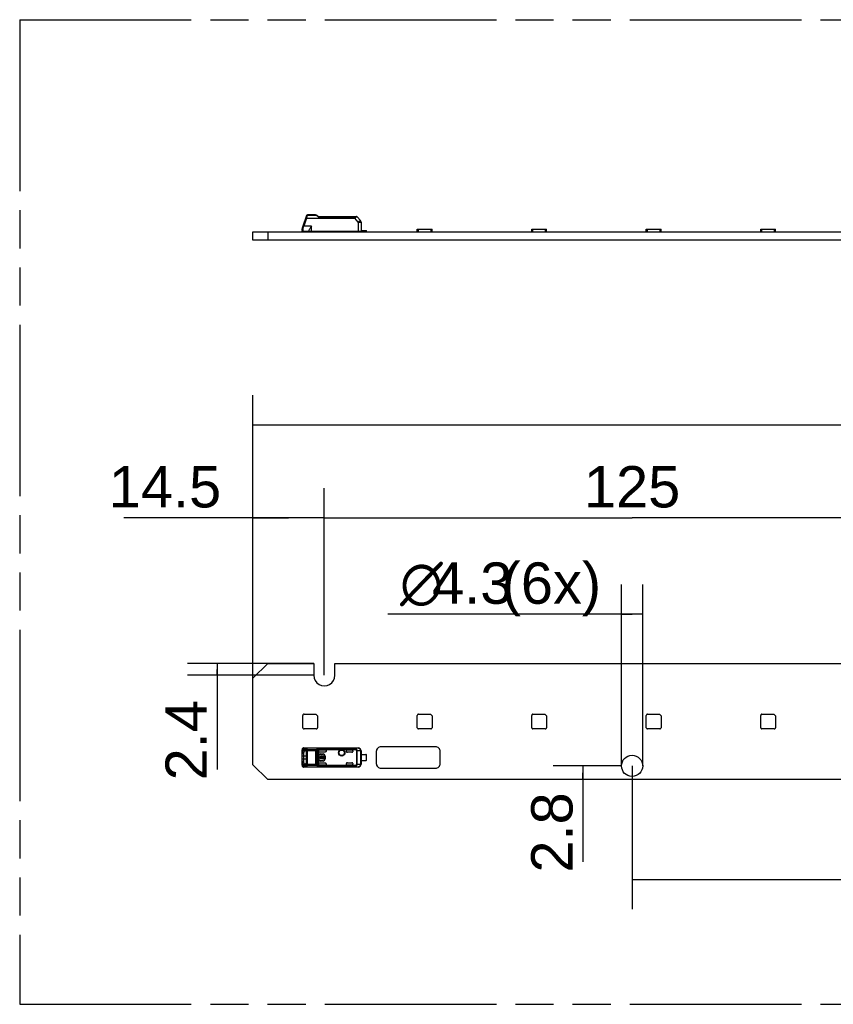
# Model space of a CAD drawing. Header units: millimetres. Extents: x 0 to 210, y 0 to 297.
# Tile 3 of 36: x 50 to 91, y 133 to 183. Entities that reach past the tile are written whole.
import ezdxf
from ezdxf.enums import TextEntityAlignment as Align

# ---------------------------------------------------------------- set-up
doc = ezdxf.new("R2010")
doc.units = ezdxf.units.MM
doc.header["$LTSCALE"] = 19.36
doc.linetypes.add('PHANTOM', pattern=[0.8, 0.45, -0.05, 0.1, -0.05, 0.1, -0.05])
doc.layers.get('0').update_dxf_attribs({"linetype": 'CONTINUOUS'})
doc.layers.add('DEFAULT_3', color=7, linetype='PHANTOM')
doc.layers.add('Z_DIM_2D', color=7, linetype='CONTINUOUS')
doc.styles.add('TEXTSTYLE_3', font='helveticaneueltw1g-ltcn.otf')
doc.styles.add('TEXTSTYLE_4', font='gdt', dxfattribs={"width": 0.7})
doc.dimstyles.new('DIMSTYLE_1', dxfattribs={"dimtxt": 2.1, "dimasz": 3.5, "dimexe": 1.5, "dimexo": 0, "dimgap": 0.525, "dimtad": 1, "dimdec": 3, "dimlfac": 4, "dimdsep": 46, "dimtxsty": 'TEXTSTYLE_3', "dimblk": '_FILLED', "dimblk1": '_FILLED', "dimblk2": '_FILLED', "dimcen": 0.09, "dimclrt": 5, "dimazin": 2, "dimtp": 0.2, "dimtm": 0.2, "dimtfac": 1, "dimtdec": 3, "dimtofl": 0, "dimtmove": 0, "dimatfit": 3, "dimldrblk": '_FILLED', "dimfxl": 0, "dimtolj": 1, "dimarcsym": 0})
doc.dimstyles.new('DIMSTYLE_2', dxfattribs={"dimtxt": 2.1, "dimasz": 3.5, "dimexe": 1.5, "dimexo": 0, "dimgap": 0.525, "dimtad": 1, "dimdec": 3, "dimlfac": 4, "dimdsep": 46, "dimtxsty": 'TEXTSTYLE_3', "dimblk": '_FILLED', "dimblk1": '_FILLED', "dimblk2": '_FILLED', "dimcen": 0.09, "dimclrt": 5, "dimazin": 2, "dimtp": 0.1, "dimtm": 0.1, "dimtfac": 1, "dimtdec": 3, "dimtofl": 0, "dimtmove": 0, "dimatfit": 3, "dimldrblk": '_FILLED', "dimfxl": 0, "dimtolj": 1, "dimarcsym": 0})
doc.dimstyles.new('DIMSTYLE_3', dxfattribs={"dimtxt": 2.1, "dimasz": 3.5, "dimexe": 1.5, "dimexo": 0, "dimgap": 0.525, "dimtad": 1, "dimdec": 3, "dimlfac": 4, "dimdsep": 46, "dimtxsty": 'TEXTSTYLE_3', "dimblk": '_FILLED', "dimblk1": '_FILLED', "dimblk2": '_FILLED', "dimcen": 0.09, "dimclrt": 5, "dimazin": 2, "dimtp": 0.5, "dimtm": 0.5, "dimtfac": 1, "dimtdec": 3, "dimtofl": 0, "dimtmove": 0, "dimatfit": 3, "dimldrblk": '_FILLED', "dimfxl": 0, "dimtolj": 1, "dimarcsym": 0})
doc.dimstyles.new('DIMSTYLE_4', dxfattribs={"dimtxt": 2.1, "dimasz": 3.5, "dimexe": 1.5, "dimexo": 0, "dimgap": 0.525, "dimtad": 1, "dimdec": 3, "dimlfac": 4, "dimdsep": 46, "dimtxsty": 'TEXTSTYLE_3', "dimblk": '_FILLED', "dimblk1": '_FILLED', "dimblk2": '_FILLED', "dimcen": 0.09, "dimclrt": 5, "dimazin": 2, "dimtol": 1, "dimtp": 0.4, "dimtm": 0.4, "dimtfac": 1, "dimtdec": 3, "dimtofl": 0, "dimtmove": 0, "dimatfit": 3, "dimldrblk": '_FILLED', "dimfxl": 0, "dimtolj": 1, "dimarcsym": 0})

# ---------------------------------------------------------------- blocks, each defined once
blk = doc.blocks.new('*D2')
at = {"layer": 'Z_DIM_2D', "color": 2, "linetype": 'Continuous', "transparency": 16777216}
for p, q in [((61.969, 149.238), (61.969, 158.886)), ((65.594, 149.388), (65.594, 158.886)), ((63.782, 157.386), (55.423, 157.386)), ((61.969, 157.386), (63.782, 157.386)), ((65.594, 157.386), (63.782, 157.386))]:
    blk.add_line(p, q, dxfattribs=at)
at = {"layer": 'Z_DIM_2D', "color": 5, "linetype": 'Continuous', "transparency": 16777216, "style": 'TEXTSTYLE_3'}
blk.add_text('14.5', height=2.1, dxfattribs=at).set_placement((60.359, 157.911), align=Align.RIGHT)
blk = doc.blocks.new('_FILLED')
at = {"color": 0, "linetype": 'ByBlock'}
blk.add_solid([(0, 0), (-1, 0.125), (-1, -0.125)], dxfattribs=at)
blk = doc.blocks.new('_NONE')
blk = doc.blocks.new('*D3')
at = {"layer": 'Z_DIM_2D', "color": 2, "linetype": 'Continuous', "transparency": 16777216}
for p, q in [((80.682, 144.788), (80.682, 153.994)), ((81.757, 144.788), (81.757, 153.994)), ((81.219, 152.494), (68.816, 152.494)), ((80.682, 152.494), (81.219, 152.494)), ((81.757, 152.494), (81.219, 152.494))]:
    blk.add_line(p, q, dxfattribs=at)
at = {"layer": 'Z_DIM_2D', "color": 5, "linetype": 'Continuous', "transparency": 16777216}
for s, style, p in [('4.3', 'TEXTSTYLE_3', (75.142, 153.019)), (' (6x)', 'TEXTSTYLE_3', (79.647, 153.019)), ('n', 'TEXTSTYLE_4', (71.616, 153.019))]:
    blk.add_text(s, height=2.1, dxfattribs=dict(at, style=style)).set_placement(p, align=Align.RIGHT)
blk = doc.blocks.new('*D4')
at = {"layer": 'Z_DIM_2D', "color": 2, "linetype": 'Continuous', "transparency": 16777216}
for p, q in [((65.594, 149.388), (65.594, 158.886)), ((96.844, 149.388), (96.844, 158.886)), ((65.594, 157.386), (81.219, 157.386)), ((96.844, 157.386), (81.219, 157.386))]:
    blk.add_line(p, q, dxfattribs=at)
at = {"layer": 'Z_DIM_2D', "color": 5, "linetype": 'Continuous', "transparency": 16777216, "style": 'TEXTSTYLE_3'}
blk.add_text('125', height=2.1, dxfattribs=at).set_placement((81.219, 157.911), align=Align.CENTER)
blk = doc.blocks.new('*D6')
at = {"layer": 'Z_DIM_2D', "color": 2, "linetype": 'Continuous', "transparency": 16777216}
for p, q in [((61.969, 149.238), (61.969, 163.61)), ((131.719, 149.238), (131.719, 163.61)), ((61.969, 162.11), (96.844, 162.11)), ((131.719, 162.11), (96.844, 162.11))]:
    blk.add_line(p, q, dxfattribs=at)
at = {"layer": 'Z_DIM_2D', "color": 5, "linetype": 'Continuous', "transparency": 16777216}
for s, height, style, p in [('279', 2.1, 'TEXTSTYLE_3', (94.752, 162.635)), ('`', 1.47, 'TEXTSTYLE_4', (97.726, 162.95)), ('0.4', 1.47, 'TEXTSTYLE_3', (99.817, 162.95))]:
    blk.add_text(s, height=height, dxfattribs=dict(at, style=style)).set_placement(p, align=Align.CENTER)
blk = doc.blocks.new('*D8')
at = {"layer": 'Z_DIM_2D', "color": 2, "linetype": 'Continuous', "transparency": 16777216}
for p, q in [((81.219, 144.788), (81.219, 137.518)), ((112.469, 144.788), (112.469, 137.518)), ((81.219, 139.018), (96.844, 139.018)), ((112.469, 139.018), (96.844, 139.018))]:
    blk.add_line(p, q, dxfattribs=at)
at = {"layer": 'Z_DIM_2D', "color": 5, "linetype": 'Continuous', "transparency": 16777216, "style": 'TEXTSTYLE_3'}
blk.add_text('125', height=2.1, dxfattribs=at).set_placement((96.844, 139.543), align=Align.CENTER)
blk = doc.blocks.new('*D9')
at = {"layer": 'Z_DIM_2D', "color": 2, "linetype": 'Continuous', "transparency": 16777216}
for p, q in [((80.682, 144.788), (77.22, 144.788)), ((78.72, 144.788), (78.72, 144.438)), ((78.72, 144.088), (78.72, 144.438)), ((78.72, 144.438), (78.72, 139.918))]:
    blk.add_line(p, q, dxfattribs=at)
at = {"layer": 'Z_DIM_2D', "color": 5, "linetype": 'Continuous', "transparency": 16777216, "style": 'TEXTSTYLE_3'}
blk.add_text('2.8', height=2.1, rotation=90, dxfattribs=at).set_placement((78.195, 143.444), align=Align.RIGHT)
blk = doc.blocks.new('*D10')
at = {"layer": 'Z_DIM_2D', "color": 2, "linetype": 'Continuous', "transparency": 16777216}
for p, q in [((65.057, 149.988), (58.654, 149.988)), ((60.154, 149.988), (60.154, 149.688)), ((60.154, 149.388), (60.154, 149.688)), ((60.154, 149.688), (60.154, 144.602)), ((65.057, 149.388), (58.654, 149.388))]:
    blk.add_line(p, q, dxfattribs=at)
at = {"layer": 'Z_DIM_2D', "color": 5, "linetype": 'Continuous', "transparency": 16777216, "style": 'TEXTSTYLE_3'}
blk.add_text('2.4', height=2.1, rotation=90, dxfattribs=at).set_placement((59.629, 148.128), align=Align.RIGHT)

msp = doc.modelspace()

# ---------------------------------------------------------------- linework, layer by layer
at = {"color": 7, "linetype": 'Continuous'}
for p, q in [((64.69186, 172.73395), (64.47787, 172.14603)), ((64.6935, 172.59359), (64.69528, 172.59845)), ((65.14881, 172.76685), (64.73884, 172.76685)), ((65.23378, 172.74046), (65.30448, 172.69185)), ((65.30413, 172.69185), (67.22973, 172.69185)), ((67.26803, 172.67399), (67.42357, 172.48862)), ((64.46282, 171.99185), (64.46282, 172.06067)), ((64.94863, 172.19185), (64.95032, 172.19402)), ((67.30868, 172.39352), (67.31187, 171.91685)), ((67.45866, 172.39351), (67.46282, 171.91685)), ((70.31282, 171.90435), (70.31282, 172.03485)), ((70.31282, 172.03485), (71.06282, 172.03485)), ((71.06282, 171.90435), (71.06282, 172.03485)), ((76.12532, 171.90435), (76.12532, 172.03485)), ((76.12532, 172.03485), (76.87532, 172.03485)), ((76.87532, 171.90435), (76.87532, 172.03485)), ((81.93782, 171.90435), (81.93782, 172.03485)), ((81.93782, 172.03485), (82.68782, 172.03485)), ((82.68782, 171.90435), (82.68782, 172.03485)), ((87.75032, 171.90435), (87.75032, 172.03485)), ((87.75032, 172.03485), (88.50032, 172.03485)), ((88.50032, 171.90435), (88.50032, 172.03485)), ((61.96907, 171.49185), (61.96907, 171.90435)), ((61.96907, 171.90435), (131.71907, 171.90435)), ((62.71907, 171.90435), (62.71907, 171.49185)), ((64.47532, 171.90435), (64.47532, 171.95898)), ((64.51282, 171.94185), (64.80032, 171.94185)), ((64.80032, 171.9636), (64.80032, 171.91685)), ((67.46282, 171.91685), (64.80032, 171.91685)), ((65.05032, 171.91685), (65.06282, 171.90435)), ((67.46228, 171.97935), (67.73782, 171.97935)), ((67.4626, 171.94185), (67.70032, 171.94185)), ((67.73782, 171.90435), (67.73782, 171.97935)), ((131.71907, 171.49185), (61.96907, 171.49185)), ((62.71907, 149.9882), (61.96907, 149.2382)), ((62.71907, 149.9882), (65.05657, 149.9882)), ((65.05657, 149.9882), (65.05657, 149.3882)), ((66.13157, 149.3882), (66.13157, 149.9882)), ((66.13157, 149.9882), (96.30657, 149.9882)), ((61.96907, 144.8382), (61.96907, 149.2382)), ((64.50032, 146.7257), (64.50032, 147.3507)), ((64.56282, 147.4132), (65.16907, 147.4132)), ((65.25032, 147.33195), (65.16907, 147.4132)), ((65.25032, 147.33195), (65.25032, 146.7257)), ((70.31282, 146.7257), (70.31282, 147.3507)), ((70.37532, 147.4132), (70.98157, 147.4132)), ((71.06282, 147.33195), (70.98157, 147.4132)), ((71.06282, 147.33195), (71.06282, 146.7257)), ((76.12532, 146.7257), (76.12532, 147.3507)), ((76.18782, 147.4132), (76.79407, 147.4132)), ((76.87532, 147.33195), (76.79407, 147.4132)), ((76.87532, 147.33195), (76.87532, 146.7257)), ((81.93782, 146.7257), (81.93782, 147.3507)), ((82.00032, 147.4132), (82.60657, 147.4132)), ((82.68782, 147.33195), (82.60657, 147.4132)), ((82.68782, 147.33195), (82.68782, 146.7257)), ((87.75032, 146.7257), (87.75032, 147.3507)), ((87.81282, 147.4132), (88.41907, 147.4132)), ((88.50032, 147.33195), (88.41907, 147.4132)), ((88.50032, 147.33195), (88.50032, 146.7257)), ((65.18782, 146.6632), (64.56282, 146.6632)), ((71.00032, 146.6632), (70.37532, 146.6632)), ((76.81282, 146.6632), (76.18782, 146.6632)), ((82.62532, 146.6632), (82.00032, 146.6632)), ((88.43782, 146.6632), (87.81282, 146.6632)), ((64.46299, 145.6072), (64.46282, 145.59935)), ((64.46282, 144.82714), (64.46282, 145.59932)), ((64.46434, 145.62163), (64.46299, 145.6072)), ((64.49124, 145.67514), (64.49132, 145.67521)), ((64.54843, 145.69828), (64.54782, 145.69829)), ((64.54843, 145.69828), (64.95032, 145.69828)), ((64.63111, 145.57884), (64.54912, 145.57951)), ((64.66138, 145.55355), (64.61979, 145.55391)), ((64.63695, 145.57779), (64.63117, 145.57904)), ((64.69528, 145.69449), (64.69349, 145.69478)), ((67.14087, 145.6948), (64.69379, 145.6948)), ((64.94863, 145.69829), (64.95032, 145.69828)), ((64.95032, 145.7007), (67.31186, 145.7007)), ((65.30448, 144.80375), (65.30448, 145.62265)), ((65.35454, 145.60208), (65.68782, 145.60208)), ((65.68782, 145.60208), (65.68782, 145.54076)), ((66.71282, 145.5257), (66.71282, 145.60208)), ((66.71282, 145.60208), (66.98782, 145.60208)), ((67.03782, 145.55208), (67.03782, 145.5257)), ((67.45866, 144.87986), (67.45866, 145.54655)), ((67.46282, 145.55071), (67.46282, 144.8757)), ((68.23157, 145.5132), (68.23157, 144.9132)), ((71.23157, 145.7632), (68.48157, 145.7632)), ((71.48157, 144.9132), (71.48157, 145.5132)), ((64.46286, 145.41238), (64.53781, 145.40217)), ((64.53778, 145.02426), (64.46286, 145.01402)), ((64.53781, 145.3007), (64.53767, 145.02426)), ((64.5378, 145.40173), (64.53781, 145.3007)), ((64.68682, 145.00064), (64.68682, 145.42566)), ((65.32287, 145.0882), (65.32287, 145.3382)), ((65.32948, 145.0882), (65.32948, 145.3382)), ((65.34969, 145.22977), (65.34969, 145.19664)), ((65.3756, 145.22977), (65.34969, 145.22977)), ((65.34969, 145.19664), (65.3756, 145.19664)), ((65.6378, 145.49074), (65.35448, 145.49074)), ((65.37948, 145.39482), (65.52948, 145.39482)), ((65.37948, 145.3882), (65.52948, 145.3882)), ((65.52948, 145.0382), (65.37948, 145.0382)), ((65.52948, 145.03159), (65.37948, 145.03159)), ((65.50992, 145.22977), (65.40665, 145.22977)), ((65.40665, 145.19664), (65.50992, 145.19664)), ((65.43759, 145.13146), (65.43759, 145.16308)), ((65.47898, 145.16308), (65.47898, 145.13146)), ((65.56657, 145.22977), (65.54097, 145.22977)), ((65.54097, 145.19664), (65.56657, 145.19664)), ((65.56657, 145.3367), (65.56657, 145.22977)), ((65.59969, 145.3367), (65.56657, 145.3367)), ((65.56657, 145.19664), (65.56657, 145.0897)), ((65.56657, 145.0897), (65.59969, 145.0897)), ((65.59969, 145.0897), (65.59969, 145.3367)), ((65.62948, 145.2882), (65.62948, 145.1382)), ((65.6361, 145.2882), (65.6361, 145.1382)), ((66.98782, 145.4757), (66.76283, 145.4757)), ((67.46228, 145.36945), (67.70032, 145.36945)), ((67.46228, 145.05695), (67.70032, 145.05695)), ((67.73782, 145.06959), (67.73782, 145.35695)), ((61.96907, 144.8382), (62.71907, 144.0882)), ((64.47744, 144.76778), (64.48562, 144.75692)), ((64.48562, 144.75692), (64.49129, 144.75121)), ((64.49125, 144.75125), (64.4913, 144.75121)), ((64.54785, 144.72811), (64.54842, 144.72812)), ((64.95032, 144.72812), (64.54842, 144.72812)), ((64.61982, 144.87248), (64.54923, 144.8469)), ((64.54923, 144.8469), (64.63115, 144.84757)), ((64.61974, 144.87249), (64.66144, 144.87285)), ((64.63121, 144.8473), (64.63741, 144.8485)), ((64.6935, 144.73163), (64.69528, 144.73192)), ((64.6938, 144.73161), (67.14088, 144.73161)), ((64.94863, 144.72811), (64.95032, 144.72812)), ((67.31185, 144.7257), (64.95032, 144.7257)), ((65.35448, 144.93567), (65.6378, 144.93567)), ((65.68782, 144.82433), (65.35448, 144.82433)), ((65.68782, 144.88564), (65.68782, 144.82433)), ((66.71282, 144.82433), (66.71282, 144.9007)), ((66.98782, 144.82433), (66.71282, 144.82433)), ((66.76283, 144.9507), (66.98782, 144.9507)), ((67.03782, 144.9007), (67.03782, 144.87433)), ((67.30868, 144.72986), (67.31187, 144.7257)), ((68.48157, 144.6632), (71.23157, 144.6632)), ((130.96907, 144.0882), (62.71907, 144.0882))]:
    msp.add_line(p, q, dxfattribs=at)
at = {"color": 9, "linetype": 'Continuous'}
for p, q in [((64.6938, 172.59348), (64.54842, 172.19402)), ((64.69378, 172.60443), (64.71623, 172.67991)), ((64.69378, 172.60443), (67.14087, 172.60443)), ((64.6938, 172.59348), (67.14088, 172.59348)), ((64.72043, 172.69399), (64.73031, 172.7271)), ((64.73031, 172.7271), (64.73884, 172.75574)), ((64.73884, 172.75574), (64.73884, 172.76685)), ((64.73884, 172.75574), (65.1488, 172.75574)), ((65.14881, 172.76685), (65.1488, 172.75574)), ((65.20546, 172.73423), (65.21898, 172.72288)), ((65.21898, 172.72288), (65.24426, 172.7016)), ((65.28466, 172.66811), (65.28961, 172.66407)), ((65.28961, 172.66407), (67.17283, 172.66407)), ((67.14087, 172.60443), (67.14087, 172.59348)), ((67.30868, 172.39352), (67.14088, 172.59348)), ((67.17283, 172.69185), (67.17283, 172.66407)), ((67.19426, 172.66019), (67.24936, 172.67049)), ((64.51282, 171.94185), (64.51282, 172.02779)), ((64.95032, 172.19402), (64.54842, 172.19402)), ((64.95032, 171.91685), (64.95032, 172.19402)), ((70.37532, 171.90435), (70.37532, 172.03485)), ((71.00032, 172.03485), (71.00032, 171.90435)), ((76.18782, 171.90435), (76.18782, 172.03485)), ((76.81282, 172.03485), (76.81282, 171.90435)), ((82.00032, 171.90435), (82.00032, 172.03485)), ((82.62532, 172.03485), (82.62532, 171.90435)), ((87.81282, 171.90435), (87.81282, 172.03485)), ((88.43782, 172.03485), (88.43782, 171.90435)), ((64.90032, 171.91685), (64.90032, 171.90435)), ((65.08265, 171.90435), (65.08265, 171.91685)), ((67.22532, 171.90435), (67.22532, 171.91685)), ((67.70032, 171.97935), (67.70032, 171.94185)), ((64.47786, 145.49998), (64.47788, 145.63815)), ((64.50141, 145.64829), (64.6468, 145.6448)), ((64.54843, 145.69828), (64.69379, 145.6948)), ((64.54912, 145.57951), (64.61984, 145.55392)), ((64.69186, 145.56712), (64.69186, 144.8593)), ((64.69186, 145.56712), (65.14881, 145.56712)), ((64.69327, 145.6935), (64.69469, 145.6944)), ((67.14087, 145.69349), (64.69378, 145.69349)), ((64.73884, 144.82786), (64.73884, 145.59855)), ((65.1488, 145.59855), (64.73884, 145.59855)), ((65.1488, 145.59855), (65.1488, 144.82786)), ((65.23378, 144.83993), (65.23378, 145.58648)), ((67.17283, 145.67205), (65.28932, 145.67205)), ((65.30413, 145.62726), (67.17283, 145.62726)), ((67.14087, 145.6948), (67.30928, 145.69655)), ((67.14087, 145.6948), (67.14087, 145.69349)), ((67.17283, 145.67205), (67.17283, 145.62726)), ((67.17283, 145.62725), (67.19426, 145.66854)), ((67.22973, 145.54493), (67.22973, 144.88148)), ((67.22973, 145.54493), (67.26803, 145.54493)), ((67.42357, 145.54655), (67.26803, 145.54493)), ((67.26803, 144.88147), (67.26803, 145.54493)), ((67.31187, 145.7007), (67.30928, 145.69655)), ((67.42357, 145.54655), (67.42357, 144.87986)), ((67.42357, 145.54655), (67.45866, 145.54655)), ((67.46282, 145.55071), (67.45866, 145.54655)), ((64.46282, 145.3007), (64.68682, 145.3007)), ((64.68682, 145.1257), (64.46282, 145.1257)), ((65.32287, 145.3382), (65.32948, 145.3382)), ((65.32948, 145.0882), (65.32287, 145.0882)), ((65.37948, 145.3882), (65.37948, 145.39482)), ((65.37948, 145.03159), (65.37948, 145.0382)), ((65.52948, 145.39482), (65.52948, 145.3882)), ((65.52948, 145.0382), (65.52948, 145.03159)), ((65.62948, 145.2882), (65.6361, 145.2882)), ((65.6361, 145.1382), (65.62948, 145.1382)), ((64.47787, 144.78826), (64.47787, 144.92643)), ((64.6468, 144.78161), (64.50141, 144.77812)), ((64.6938, 144.73161), (64.54842, 144.72812)), ((65.14881, 144.85929), (64.69186, 144.8593)), ((64.69469, 144.732), (64.69327, 144.73291)), ((64.69378, 144.73292), (67.14087, 144.73292)), ((64.73884, 144.82786), (65.1488, 144.82786)), ((65.28961, 144.75436), (67.17283, 144.75436)), ((67.17283, 144.79915), (65.30413, 144.79915)), ((67.14087, 144.73292), (67.14087, 144.73161)), ((67.30868, 144.72986), (67.14088, 144.73161)), ((67.17283, 144.79915), (67.17283, 144.75436)), ((67.19426, 144.75786), (67.17283, 144.79915)), ((67.26803, 144.88148), (67.22973, 144.88148)), ((67.26803, 144.88147), (67.42357, 144.87986)), ((67.45866, 144.87986), (67.42357, 144.87986)), ((67.45866, 144.87986), (67.46282, 144.8757))]:
    msp.add_line(p, q, dxfattribs=at)
at = {"color": 7, "linetype": 'Continuous'}
for points in [[(64.49131, 145.6752), (64.4868, 145.67077), (64.47836, 145.66008), (64.47184, 145.64814), (64.46721, 145.63527), (64.46434, 145.62163)], [(64.46282, 144.82712), (64.46291, 144.82139), (64.46405, 144.8068), (64.4667, 144.79302), (64.47111, 144.77994), (64.47744, 144.76778)]]:
    msp.add_lwpolyline(points, dxfattribs=at)
for centre, radius in [((66.47532, 145.4507), 0.16425), ((66.47532, 145.4507), 0.1375), ((81.21907, 144.7882), 0.5375)]:
    msp.add_circle(centre, radius, dxfattribs=at)
at = {"color": 9, "linetype": 'Continuous'}
msp.add_circle((66.47532, 145.4507), 0.14645, dxfattribs=at)
at = {"color": 7, "linetype": 'Continuous'}
for centre, radius, start, end in [((64.73884, 172.71685), 0.05, 90.000055, 159.9994), ((65.14881, 172.61685), 0.15, 55.491876, 89.999268), ((67.22973, 172.64185), 0.05, 40.000145, 89.99994), ((64.71282, 172.0606), 0.25, 160.027186, 179.947923), ((67.30867, 172.3922), 0.15, 0.5, 40), ((64.51282, 171.99185), 0.05, 180, 269.999674), ((67.22532, 172.05435), 0.15, 246.443536, 270), ((65.59407, 149.3882), 0.5375, 179.999227, 360), ((64.56282, 147.35071), 0.0625, 89.997414, 180), ((70.37532, 147.35071), 0.0625, 89.997414, 180), ((76.18782, 147.35071), 0.0625, 89.997414, 180), ((82.00032, 147.35071), 0.0625, 89.997414, 180), ((87.81282, 147.35071), 0.0625, 89.997414, 180), ((64.56282, 146.7257), 0.0625, 180, 270.002586), ((65.18782, 146.7257), 0.0625, 269.997414, 360), ((70.37532, 146.7257), 0.0625, 180, 270.002586), ((71.00032, 146.7257), 0.0625, 269.997414, 360), ((76.18782, 146.7257), 0.0625, 180, 270.002586), ((76.81282, 146.7257), 0.0625, 269.997414, 360), ((82.00032, 146.7257), 0.0625, 180, 270.002586), ((82.62532, 146.7257), 0.0625, 269.997414, 360), ((87.81282, 146.7257), 0.0625, 180, 270.002586), ((88.43782, 146.7257), 0.0625, 269.997414, 360), ((59.15989, 125.26944), 20.91838, 75.072289, 75.271835), ((64.61943, 145.51289), 0.04102, 89.4929, 97.584436), ((65.27493, 145.62268), 0.02955, 359.93864, 8.901458), ((65.35448, 145.55208), 0.05, 89.939039, 179.97329), ((66.98782, 145.5257), 0.05, 270, 360), ((67.30865, 145.54654), 0.15001, 0.00334, 89.760034), ((67.31282, 145.55071), 0.15, 0.000825, 90.368479), ((68.48157, 145.51321), 0.25, 89.99937, 180), ((71.23157, 145.51321), 0.25, 0, 90.00063), ((64.56853, 145.45176), 0.1027, 151.997982, 158.669013), ((65.37948, 145.3382), 0.05661, 90, 180), ((65.37948, 145.0882), 0.05661, 180, 270), ((65.37948, 145.3382), 0.05, 90, 180), ((65.37948, 145.0882), 0.05, 180, 270), ((65.45829, 145.2132), 0.08432, 11.327261, 168.672739), ((65.45829, 145.2132), 0.08432, 191.327261, 255.795811), ((65.45829, 145.2132), 0.05423, 17.784655, 162.215345), ((65.45829, 145.2132), 0.05423, 197.784655, 247.568017), ((65.45829, 145.2132), 0.08432, 284.204189, 348.672739), ((65.45829, 145.2132), 0.05423, 292.431983, 342.215345), ((65.52948, 145.2882), 0.10661, 0, 90), ((65.52948, 145.2882), 0.1, 0, 90), ((65.52948, 145.1382), 0.10661, 270, 360), ((65.52948, 145.1382), 0.1, 270, 360), ((67.70032, 145.30695), 0.0625, 53.130102, 90), ((67.70032, 145.11945), 0.0625, 270, 306.943005), ((60.35618, 160.59707), 16.20436, 284.736244, 284.993815), ((65.27492, 144.80372), 0.02957, 351.098525, 0.062486), ((65.35449, 144.87434), 0.05001, 180.007626, 269.991814), ((66.98782, 144.9007), 0.05, 0, 90), ((67.31282, 144.8757), 0.15, 269.630927, 359.98469), ((68.48157, 144.9132), 0.25, 180, 270.00063), ((71.23157, 144.9132), 0.25, 269.99937, 360)]:
    msp.add_arc(centre, radius, start, end, dxfattribs=at)
at = {"color": 9, "linetype": 'Continuous'}
for centre, radius, start, end in [((64.1545, 172.44905), 0.56068, 15.538072, 16.073133), ((71.53068, 170.65727), 7.10829, 163.349838, 163.468219), ((65.14786, 172.66796), 0.08776, 56.270784, 76.689256), ((65.14417, 172.66256), 0.0943, 49.462181, 56.226427), ((67.97498, 175.94777), 4.24198, 229.928985, 230.181922), ((67.41905, 175.28346), 3.37575, 230.20921, 230.78211), ((64.57711, 172.27246), 0.1675, 249.980792, 251.834937), ((64.54856, 145.65397), 0.04432, 90.175416, 99.730633), ((64.54856, 144.77244), 0.04432, 260.265378, 269.81529), ((67.30865, 144.87987), 0.15001, 270.00985, 359.9947)]:
    msp.add_arc(centre, radius, start, end, dxfattribs=at)
at = {"color": 7, "linetype": 'Continuous'}
for centre, major_axis, ratio, start_param, end_param in [((64.51282, 171.87935), (0.0625, 0), 1, 1.57079633, 2.21429744), ((65.35448, 145.54075), (0, 0.05001), 0.9998477, -4.71238881, -3.14159265), ((66.76283, 145.5257), (0.05001, 0), 0.9998477, 3.14159207, 4.71238898), ((66.98782, 145.55208), (0, 0.05), 0.99999391, -1.57079633, 0), ((65.35448, 144.88566), (0, 0.05001), 0.9998477, 0, 1.57079633), ((65.63781, 144.88566), (0.03537, -0.03537), 0.99969546, 0.78524589, 2.35634678), ((66.76283, 144.9007), (0.05001, 0), 0.9998477, 1.57079633, 3.14159265), ((66.98782, 144.87433), (0, 0.05), 0.99999391, -3.14159265, -1.57079633)]:
    msp.add_ellipse(centre, major_axis=major_axis, ratio=ratio, start_param=start_param, end_param=end_param, dxfattribs=at)
at = {"color": 9, "linetype": 'Continuous'}
for points, knots in [([(64.69305, 172.60502), (64.69016, 172.60618), (64.68407, 172.60705), (64.67362, 172.61072), (64.6621, 172.61236), (64.65276, 172.61372), (64.64687, 172.61122), (64.64667, 172.60961)], [0, 0, 0, 0, 0.19407968, 0.37732883, 0.69006661, 0.89937784, 1, 1, 1, 1]), ([(64.69514, 172.59805), (64.69208, 172.59906), (64.68671, 172.60277), (64.6752, 172.60489), (64.66293, 172.6091), (64.65435, 172.60974), (64.64728, 172.61147), (64.6468, 172.61015)], [0, 0, 0, 0, 0.19204725, 0.37759961, 0.69867692, 0.91610878, 1, 1, 1, 1]), ([(64.6468, 172.61015), (64.64691, 172.61045), (64.64862, 172.6092), (64.6508, 172.60912), (64.65536, 172.60718), (64.6637, 172.60443), (64.67681, 172.5996), (64.68783, 172.59565), (64.6938, 172.59347)], [0, 0, 0, 0, 0.01930754, 0.07628012, 0.16873375, 0.29310194, 0.61742078, 1, 1, 1, 1]), ([(64.67345, 172.68337), (64.67451, 172.68633), (64.68097, 172.69383), (64.6987, 172.69766), (64.71273, 172.69593), (64.72043, 172.69399)], [0, 0, 0, 0, 0.182898, 0.53817934, 1, 1, 1, 1]), ([(64.69186, 172.73395), (64.69472, 172.74182), (64.70963, 172.75592), (64.72902, 172.75715), (64.73884, 172.75574)], [0, 0, 0, 0, 0.45791021, 1, 1, 1, 1]), ([(65.20546, 172.73423), (65.20806, 172.73617), (65.21606, 172.74145), (65.22827, 172.74425), (65.23378, 172.74046)], [0, 0, 0, 0, 0.32615882, 1, 1, 1, 1]), ([(67.17283, 172.66407), (67.17252, 172.65824), (67.17099, 172.64643), (67.16748, 172.62889), (67.15938, 172.61123), (67.14702, 172.60584), (67.14087, 172.60443)], [0, 0, 0, 0, 0.24006618, 0.48751878, 0.74038214, 1, 1, 1, 1]), ([(67.14088, 172.59349), (67.1484, 172.59566), (67.16284, 172.6022), (67.17854, 172.61963), (67.18702, 172.64008), (67.19215, 172.65351), (67.19426, 172.66019)], [0, 0, 0, 0, 0.26240767, 0.51768995, 0.76526225, 1, 1, 1, 1]), ([(67.19426, 172.66019), (67.19347, 172.66456), (67.19063, 172.67656), (67.1815, 172.69185), (67.17283, 172.69185)], [0, 0, 0, 0, 0.33887784, 1, 1, 1, 1]), ([(67.24936, 172.67049), (67.25201, 172.671), (67.25654, 172.67178), (67.26252, 172.6733), (67.26574, 172.67335), (67.26775, 172.67432), (67.26803, 172.67399)], [0, 0, 0, 0, 0.42570884, 0.73865447, 0.93085715, 1, 1, 1, 1]), ([(64.46282, 172.06067), (64.46282, 172.05152), (64.47857, 172.03166), (64.50061, 172.0278), (64.51282, 172.02779)], [0, 0, 0, 0, 0.42835588, 1, 1, 1, 1]), ([(64.47788, 172.14604), (64.4771, 172.14391), (64.48007, 172.13724), (64.49399, 172.12624), (64.50862, 172.11913), (64.51977, 172.11507)], [0, 0, 0, 0, 0.12576701, 0.3440579, 1, 1, 1, 1]), ([(64.54842, 172.19403), (64.54243, 172.1962), (64.53141, 172.20015), (64.5183, 172.20498), (64.50996, 172.20773), (64.50541, 172.20967), (64.50323, 172.20975), (64.50152, 172.21099), (64.50141, 172.21069)], [0, 0, 0, 0, 0.38287521, 0.7071494, 0.83148127, 0.92383373, 0.98070603, 1, 1, 1, 1]), ([(64.51282, 172.02779), (64.5128, 172.03434), (64.51381, 172.06317), (64.5188, 172.09187), (64.52489, 172.1133)], [0, 0, 0, 0, 0.22735377, 1, 1, 1, 1]), ([(67.42357, 172.48862), (67.42342, 172.48881), (67.42248, 172.48755), (67.42094, 172.4869), (67.41809, 172.48432), (67.41237, 172.47988), (67.40274, 172.47186), (67.38865, 172.46028), (67.37149, 172.44601), (67.34447, 172.42351), (67.32327, 172.40576), (67.30868, 172.39352)], [0, 0, 0, 0, 0.00486247, 0.01924971, 0.04306134, 0.07608851, 0.16837486, 0.29260876, 0.44406443, 0.61689561, 1, 1, 1, 1]), ([(67.30868, 172.39352), (67.32781, 172.39369), (67.35559, 172.39388), (67.39093, 172.39403), (67.41339, 172.39408), (67.43174, 172.39401), (67.44436, 172.39403), (67.45165, 172.39379), (67.45551, 172.39392), (67.45713, 172.39345), (67.45866, 172.39376), (67.45866, 172.39351)], [0, 0, 0, 0, 0.38266603, 0.5554878, 0.70701469, 0.83135766, 0.92375437, 0.95682877, 0.98067937, 0.99509835, 1, 1, 1, 1]), ([(64.47788, 145.63815), (64.47266, 145.63439), (64.46389, 145.62184), (64.46283, 145.60719), (64.46282, 145.59932)], [0, 0, 0, 0, 0.44989716, 1, 1, 1, 1]), ([(64.47788, 145.63815), (64.47751, 145.64162), (64.47743, 145.65504), (64.48393, 145.66849), (64.49124, 145.67514)], [0, 0, 0, 0, 0.26120361, 1, 1, 1, 1]), ([(64.47788, 145.63815), (64.47969, 145.63979), (64.48639, 145.64523), (64.4952, 145.64844), (64.50141, 145.64829)], [0, 0, 0, 0, 0.28255932, 1, 1, 1, 1]), ([(64.50141, 145.64829), (64.50144, 145.65973), (64.50904, 145.68296), (64.53022, 145.69579), (64.54107, 145.69765)], [0, 0, 0, 0, 0.50970276, 1, 1, 1, 1]), ([(64.69379, 145.6948), (64.6817, 145.69476), (64.6562, 145.6833), (64.64683, 145.65744), (64.6468, 145.6448)], [0, 0, 0, 0, 0.48881639, 1, 1, 1, 1]), ([(64.69465, 145.69438), (64.68257, 145.69395), (64.65748, 145.68256), (64.64752, 145.65734), (64.6468, 145.6448)], [0, 0, 0, 0, 0.49057227, 1, 1, 1, 1]), ([(64.6468, 145.6448), (64.6477, 145.65676), (64.65811, 145.6805), (64.68138, 145.69207), (64.69306, 145.69332)], [0, 0, 0, 0, 0.505295, 1, 1, 1, 1]), ([(64.6468, 145.6448), (64.64927, 145.64322), (64.66025, 145.63457), (64.66818, 145.62268), (64.67344, 145.61307)], [0, 0, 0, 0, 0.21161866, 1, 1, 1, 1]), ([(64.67344, 145.61307), (64.67562, 145.6234), (64.6885, 145.64306), (64.70929, 145.65294), (64.72042, 145.65481)], [0, 0, 0, 0, 0.48354586, 1, 1, 1, 1]), ([(64.67344, 145.61307), (64.67522, 145.60981), (64.68267, 145.59506), (64.68825, 145.57941), (64.69186, 145.56712)], [0, 0, 0, 0, 0.22473054, 1, 1, 1, 1]), ([(64.73884, 145.59855), (64.7336, 145.59762), (64.71539, 145.59238), (64.69698, 145.58001), (64.69186, 145.56712)], [0, 0, 0, 0, 0.27740857, 1, 1, 1, 1]), ([(64.72042, 145.65481), (64.71848, 145.65911), (64.71158, 145.67315), (64.70247, 145.68673), (64.69378, 145.69349)], [0, 0, 0, 0, 0.29988904, 1, 1, 1, 1]), ([(64.73884, 145.59855), (64.73756, 145.60386), (64.73261, 145.62297), (64.7263, 145.64179), (64.72042, 145.65481)], [0, 0, 0, 0, 0.27673882, 1, 1, 1, 1]), ([(65.20546, 145.62221), (65.20174, 145.61914), (65.18529, 145.60682), (65.16463, 145.59867), (65.1488, 145.59855)], [0, 0, 0, 0, 0.23350515, 1, 1, 1, 1]), ([(65.14881, 145.56712), (65.15651, 145.56729), (65.18567, 145.56906), (65.21425, 145.57756), (65.23378, 145.58648)], [0, 0, 0, 0, 0.26417893, 1, 1, 1, 1]), ([(65.28932, 145.67205), (65.28191, 145.66902), (65.25217, 145.65566), (65.22445, 145.6378), (65.20546, 145.62221)], [0, 0, 0, 0, 0.24585672, 1, 1, 1, 1]), ([(65.23378, 145.58648), (65.2289, 145.59716), (65.2199, 145.61009), (65.20833, 145.62012), (65.20546, 145.62221)], [0, 0, 0, 0, 0.76802232, 1, 1, 1, 1]), ([(67.19426, 145.66854), (67.19046, 145.6761), (67.17606, 145.69345), (67.1533, 145.69476), (67.14087, 145.6948)], [0, 0, 0, 0, 0.40493186, 1, 1, 1, 1]), ([(67.14087, 145.69349), (67.14982, 145.69314), (67.16665, 145.6925), (67.17279, 145.67727), (67.17283, 145.67205)], [0, 0, 0, 0, 0.632001, 1, 1, 1, 1]), ([(67.22973, 145.54493), (67.22972, 145.56215), (67.21589, 145.59676), (67.18817, 145.61917), (67.17283, 145.62726)], [0, 0, 0, 0, 0.49821006, 1, 1, 1, 1]), ([(67.26803, 145.54493), (67.2678, 145.5698), (67.2533, 145.6203), (67.21548, 145.65577), (67.19426, 145.66854)], [0, 0, 0, 0, 0.50107438, 1, 1, 1, 1]), ([(64.46282, 144.82714), (64.46283, 144.81925), (64.46384, 144.80455), (64.47268, 144.79205), (64.47788, 144.78826)], [0, 0, 0, 0, 0.55103039, 1, 1, 1, 1]), ([(64.47788, 144.78826), (64.47751, 144.78478), (64.47743, 144.77136), (64.48393, 144.7579), (64.49125, 144.75125)], [0, 0, 0, 0, 0.26119108, 1, 1, 1, 1]), ([(64.50141, 144.77812), (64.49941, 144.77807), (64.49069, 144.77882), (64.48281, 144.78377), (64.47787, 144.78826)], [0, 0, 0, 0, 0.23017476, 1, 1, 1, 1]), ([(64.54107, 144.72876), (64.53022, 144.73062), (64.50904, 144.74345), (64.50144, 144.76668), (64.50141, 144.77812)], [0, 0, 0, 0, 0.49028761, 1, 1, 1, 1]), ([(64.69305, 144.73309), (64.68099, 144.73437), (64.65699, 144.74667), (64.64702, 144.77166), (64.64667, 144.78403)], [0, 0, 0, 0, 0.49511591, 1, 1, 1, 1]), ([(64.67345, 144.81335), (64.6715, 144.80979), (64.6644, 144.79792), (64.65506, 144.78692), (64.6468, 144.78161)], [0, 0, 0, 0, 0.29220515, 1, 1, 1, 1]), ([(64.6468, 144.78161), (64.64683, 144.76896), (64.6562, 144.74309), (64.68171, 144.73164), (64.6938, 144.73161)], [0, 0, 0, 0, 0.51118929, 1, 1, 1, 1]), ([(64.69514, 144.73188), (64.68298, 144.732), (64.65771, 144.74353), (64.64716, 144.76892), (64.6468, 144.78161)], [0, 0, 0, 0, 0.48917629, 1, 1, 1, 1]), ([(64.69186, 144.8593), (64.69058, 144.85493), (64.68559, 144.83919), (64.67919, 144.82385), (64.67345, 144.81335)], [0, 0, 0, 0, 0.27538849, 1, 1, 1, 1]), ([(64.67345, 144.81335), (64.67563, 144.80301), (64.68851, 144.78337), (64.7093, 144.77349), (64.72043, 144.77162)], [0, 0, 0, 0, 0.48353301, 1, 1, 1, 1]), ([(64.69186, 144.8593), (64.69338, 144.85547), (64.7044, 144.83919), (64.72391, 144.83053), (64.73884, 144.82787)], [0, 0, 0, 0, 0.21332067, 1, 1, 1, 1]), ([(64.69378, 144.73292), (64.69632, 144.73489), (64.7077, 144.74592), (64.71527, 144.76019), (64.72043, 144.77162)], [0, 0, 0, 0, 0.20395745, 1, 1, 1, 1]), ([(64.72043, 144.77162), (64.72224, 144.77563), (64.72975, 144.7939), (64.73524, 144.81295), (64.73884, 144.82786)], [0, 0, 0, 0, 0.22279377, 1, 1, 1, 1]), ([(65.14879, 144.82786), (65.15433, 144.82781), (65.17508, 144.82496), (65.19381, 144.81394), (65.20546, 144.8042)], [0, 0, 0, 0, 0.26760351, 1, 1, 1, 1]), ([(65.23378, 144.83993), (65.22765, 144.84285), (65.20056, 144.85374), (65.17118, 144.85894), (65.14881, 144.85928)], [0, 0, 0, 0, 0.23300875, 1, 1, 1, 1]), ([(65.20546, 144.8042), (65.20839, 144.80633), (65.21995, 144.81639), (65.22894, 144.82932), (65.23378, 144.83993)], [0, 0, 0, 0, 0.23714848, 1, 1, 1, 1]), ([(65.20546, 144.8042), (65.21191, 144.79889), (65.23797, 144.77915), (65.26706, 144.76346), (65.28961, 144.75436)], [0, 0, 0, 0, 0.25572339, 1, 1, 1, 1]), ([(67.17283, 144.75436), (67.17228, 144.74916), (67.16703, 144.73387), (67.1498, 144.7334), (67.14087, 144.73292)], [0, 0, 0, 0, 0.36860565, 1, 1, 1, 1]), ([(67.14088, 144.73161), (67.15334, 144.73164), (67.17624, 144.73285), (67.19037, 144.75038), (67.19426, 144.75786)], [0, 0, 0, 0, 0.59630501, 1, 1, 1, 1]), ([(67.17283, 144.79915), (67.18818, 144.80719), (67.21596, 144.82966), (67.22954, 144.86426), (67.22973, 144.88148)], [0, 0, 0, 0, 0.50167507, 1, 1, 1, 1]), ([(67.19426, 144.75786), (67.21548, 144.77063), (67.25329, 144.80611), (67.2678, 144.8566), (67.26803, 144.88147)], [0, 0, 0, 0, 0.49891385, 1, 1, 1, 1]), ([(67.42357, 144.87986), (67.42349, 144.86056), (67.4178, 144.82282), (67.39337, 144.7736), (67.35571, 144.73892), (67.32379, 144.72998), (67.30868, 144.72986)], [0, 0, 0, 0, 0.27934135, 0.54269758, 0.78120924, 1, 1, 1, 1])]:
    msp.add_open_spline(points, degree=3, knots=knots, dxfattribs=at)
for points in [[(65.14879, 172.75574), (65.15526, 172.75569), (65.16176, 172.75486), (65.16806, 172.75337)], [(67.17283, 172.66407), (67.18007, 172.66349), (67.18729, 172.66223), (67.19426, 172.66019)], [(65.30448, 145.62266), (65.27974, 145.61326), (65.25574, 145.60127), (65.23378, 145.58649)], [(67.19426, 145.66854), (67.18751, 145.67117), (67.18006, 145.67234), (67.17283, 145.67205)], [(65.23378, 144.83993), (65.25575, 144.82515), (65.27974, 144.81315), (65.30448, 144.80375)], [(67.17283, 144.75436), (67.18006, 144.75407), (67.18751, 144.75524), (67.19426, 144.75786)]]:
    msp.add_open_spline(points, degree=3, dxfattribs=at)
at = {"color": 7, "linetype": 'Continuous'}
for points, knots in [([(65.30413, 172.69185), (65.30301, 172.69185), (65.30045, 172.68887), (65.29556, 172.68009), (65.29213, 172.67088), (65.28961, 172.66407)], [0, 0, 0, 0, 0.10584614, 0.31509862, 1, 1, 1, 1]), ([(64.52489, 172.1133), (64.52687, 172.11987), (64.53488, 172.14673), (64.54259, 172.17368), (64.54842, 172.19402)], [0, 0, 0, 0, 0.24475757, 1, 1, 1, 1]), ([(64.94863, 172.19185), (64.93195, 172.17032), (64.89941, 172.12827), (64.85434, 172.06753), (64.82205, 172.01975), (64.8049, 171.98572), (64.80032, 171.97031), (64.80032, 171.9636)], [0, 0, 0, 0, 0.29808747, 0.58175127, 0.82861566, 0.92660793, 1, 1, 1, 1]), ([(67.73782, 171.92935), (67.73532, 171.93122), (67.7241, 171.93838), (67.7105, 171.94185), (67.70032, 171.94185)], [0, 0, 0, 0, 0.23493284, 1, 1, 1, 1]), ([(64.54907, 145.57938), (64.54239, 145.57938), (64.52281, 145.57362), (64.49713, 145.54447), (64.48402, 145.51673), (64.47786, 145.49998)], [0, 0, 0, 0, 0.17901812, 0.52174311, 1, 1, 1, 1]), ([(64.54783, 145.6983), (64.54248, 145.69831), (64.52179, 145.69621), (64.50258, 145.68545), (64.49124, 145.67514)], [0, 0, 0, 0, 0.25853107, 1, 1, 1, 1]), ([(64.61401, 145.55356), (64.60063, 145.55177), (64.57126, 145.52967), (64.55639, 145.49955), (64.54841, 145.4812)], [0, 0, 0, 0, 0.40286636, 1, 1, 1, 1]), ([(64.65275, 145.56636), (64.65154, 145.56775), (64.64704, 145.57248), (64.6414, 145.57629), (64.63695, 145.57781)], [0, 0, 0, 0, 0.28213319, 1, 1, 1, 1]), ([(64.66572, 145.5456), (64.66475, 145.54766), (64.6611, 145.55497), (64.65662, 145.56191), (64.65275, 145.56636)], [0, 0, 0, 0, 0.27863348, 1, 1, 1, 1]), ([(64.68693, 145.42566), (64.6869, 145.43542), (64.68557, 145.47103), (64.67997, 145.50684), (64.67147, 145.53132)], [0, 0, 0, 0, 0.27353788, 1, 1, 1, 1]), ([(65.30413, 145.62726), (65.30271, 145.63626), (65.29897, 145.65155), (65.29331, 145.66668), (65.28932, 145.67205)], [0, 0, 0, 0, 0.57663875, 1, 1, 1, 1]), ([(67.30928, 145.69655), (67.32435, 145.69642), (67.35619, 145.68745), (67.39367, 145.65275), (67.41792, 145.60354), (67.42353, 145.56584), (67.42357, 145.54655)], [0, 0, 0, 0, 0.21855826, 0.45690731, 0.72033862, 1, 1, 1, 1]), ([(64.47287, 145.48912), (64.47079, 145.48378), (64.46355, 145.45866), (64.46283, 145.43229), (64.46282, 145.41201)], [0, 0, 0, 0, 0.22046402, 1, 1, 1, 1]), ([(64.46282, 145.01447), (64.46283, 145.00719), (64.46343, 144.98103), (64.46605, 144.95413), (64.47317, 144.93651)], [0, 0, 0, 0, 0.27685941, 1, 1, 1, 1]), ([(64.53767, 145.02426), (64.53771, 145.01699), (64.5385, 144.9904), (64.54208, 144.96351), (64.54841, 144.94518)], [0, 0, 0, 0, 0.2727065, 1, 1, 1, 1]), ([(64.54841, 145.4812), (64.54649, 145.47544), (64.53993, 145.4494), (64.53813, 145.42244), (64.53771, 145.40173)], [0, 0, 0, 0, 0.22660888, 1, 1, 1, 1]), ([(64.67108, 144.89399), (64.6737, 144.90145), (64.68329, 144.93625), (64.68664, 144.97252), (64.68696, 145.00064)], [0, 0, 0, 0, 0.21960537, 1, 1, 1, 1]), ([(64.47787, 144.92643), (64.48218, 144.91471), (64.49361, 144.89032), (64.51419, 144.85837), (64.53885, 144.84695), (64.54917, 144.84715)], [0, 0, 0, 0, 0.33483498, 0.72304768, 1, 1, 1, 1]), ([(64.49124, 144.75125), (64.495, 144.74784), (64.51117, 144.735), (64.53234, 144.72807), (64.54792, 144.72811)], [0, 0, 0, 0, 0.24558961, 1, 1, 1, 1]), ([(64.54841, 144.94518), (64.55314, 144.93441), (64.56776, 144.9045), (64.59679, 144.87229), (64.61974, 144.87249)], [0, 0, 0, 0, 0.3387632, 1, 1, 1, 1]), ([(64.63741, 144.84848), (64.63872, 144.84892), (64.64442, 144.85138), (64.64918, 144.85565), (64.65234, 144.85927)], [0, 0, 0, 0, 0.22378663, 1, 1, 1, 1]), ([(64.65234, 144.85927), (64.65353, 144.86062), (64.65856, 144.86696), (64.66256, 144.87406), (64.66525, 144.87973)], [0, 0, 0, 0, 0.22317015, 1, 1, 1, 1]), ([(65.30413, 144.79915), (65.30271, 144.79016), (65.29916, 144.77486), (65.29358, 144.75972), (65.28961, 144.75436)], [0, 0, 0, 0, 0.57694936, 1, 1, 1, 1])]:
    msp.add_open_spline(points, degree=3, knots=knots, dxfattribs=at)
for points in [[(64.67147, 145.53132), (64.66978, 145.53617), (64.66789, 145.54095), (64.66572, 145.5456)], [(65.67316, 145.5054), (65.66413, 145.49638), (65.65056, 145.49074), (65.6378, 145.49074)], [(65.68782, 145.54076), (65.68782, 145.528), (65.68218, 145.51443), (65.67316, 145.5054)], [(64.47317, 144.93651), (64.47456, 144.93308), (64.47614, 144.92972), (64.47787, 144.92644)], [(64.66525, 144.87973), (64.66745, 144.88437), (64.66938, 144.88914), (64.67108, 144.89399)]]:
    msp.add_open_spline(points, degree=3, dxfattribs=at)
at = {"layer": 'DEFAULT_3', "color": 91, "linetype": 'PHANTOM', "true_color": 0x80ff80}
for p, q in [((50.12864, 182.68), (50.12864, 132.68)), ((50.12864, 182.68), (150.12864, 182.68)), ((50.12864, 132.68), (150.12864, 132.68))]:
    msp.add_line(p, q, dxfattribs=at)

# ---------------------------------------------------------------- dimensions: what is measured, and where the dimension line sits
at = {"layer": 'Z_DIM_2D', "color": 2, "linetype": 'Continuous'}
for base, p1, p2, dimstyle, picture, middle in [((131.71907, 162.11017), (61.96907, 149.2382), (131.71907, 149.2382), 'DIMSTYLE_4', '*D6', (96.84407, 162.11017)), ((65.59407, 157.38615), (61.96907, 149.2382), (65.59407, 149.3882), 'DIMSTYLE_1', '*D2', (57.93402, 157.38615)), ((96.84407, 157.38615), (65.59407, 149.3882), (96.84407, 149.3882), 'DIMSTYLE_3', '*D4', (81.26217, 157.38615)), ((112.46907, 139.01798), (81.21907, 144.7882), (112.46907, 144.7882), 'DIMSTYLE_3', '*D8', (96.88717, 139.01798))]:
    dim = msp.add_linear_dim(base=base, p1=p1, p2=p2, dimstyle=dimstyle, override={"dimblk1": 'NONE', "dimblk2": 'NONE', "dimsah": 1}, dxfattribs=at)
    dim.commit()
    dim.dimension.update_dxf_attribs({"geometry": picture, "text_midpoint": middle, "dimtype": 160})
dim = msp.add_linear_dim(base=(81.75657, 152.49428), p1=(80.68157, 144.7882), p2=(81.75657, 144.7882), text='%%c<> (6x)', dimstyle='DIMSTYLE_2', override={"dimblk1": 'NONE', "dimblk2": 'NONE', "dimsah": 1}, dxfattribs=at)
dim.commit()
dim.dimension.update_dxf_attribs({"geometry": '*D3', "text_midpoint": (74.23146, 152.49428), "dimtype": 160})
for base, p1, p2, angle, picture, middle in [((60.15352, 149.3882), (65.05657, 149.9882), (65.05657, 149.3882), 270, '*D10', (60.15352, 146.38038)), ((78.72028, 144.7882), (62.71907, 144.0882), (80.68157, 144.7882), 90, '*D9', (78.72028, 141.68515))]:
    dim = msp.add_linear_dim(base=base, p1=p1, p2=p2, angle=angle, dimstyle='DIMSTYLE_2', override={"dimblk1": 'NONE', "dimblk2": 'NONE', "dimsah": 1}, dxfattribs=at)
    dim.commit()
    dim.dimension.update_dxf_attribs({"geometry": picture, "text_midpoint": middle, "dimtype": 160})

doc.saveas('drawing.dxf')
